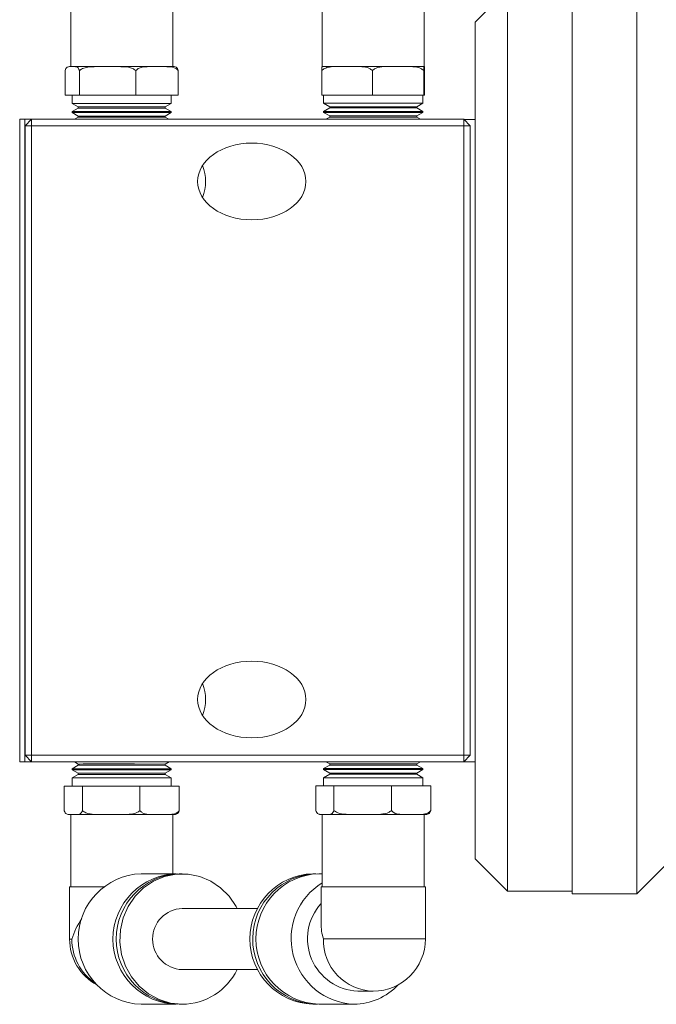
# Model space of a CAD drawing. Header units: inches. Extents: x 1.7 to 30.7, y 1.5 to 21.8.
# Tile 8 of 10: x 14.6 to 17.1, y 16.1 to 19.9. Entities that reach past the tile are written whole.
import ezdxf

# ---------------------------------------------------------------- set-up
doc = ezdxf.new("R2010")
doc.units = ezdxf.units.IN
doc.header["$MEASUREMENT"] = 0

msp = doc.modelspace()

# ---------------------------------------------------------------- linework, layer by layer
at = {"color": 7, "linetype": 'Continuous', "lineweight": 15}
for p, q in [((16.7495, 20.003), (16.7495, 16.503)), ((16.9995, 20.003), (16.9995, 16.503)), ((14.8119, 19.9754), (14.8119, 19.6967)), ((15.7836, 19.9759), (15.7836, 19.6972)), ((16.1773, 19.6972), (16.1773, 19.9759)), ((16.4995, 19.993), (16.3745, 19.868)), ((16.4995, 19.993), (16.4995, 19.4835)), ((15.2056, 19.6967), (15.2056, 19.9252)), ((16.3745, 19.3951), (16.3745, 19.868)), ((14.8177, 19.6967), (14.8079, 19.6967)), ((14.8276, 19.6967), (14.8177, 19.6967)), ((14.9543, 19.6967), (14.915, 19.6967)), ((14.9936, 19.6967), (14.9543, 19.6967)), ((15.1454, 19.6967), (15.1159, 19.6967)), ((15.1748, 19.6967), (15.1454, 19.6967)), ((15.8796, 19.6972), (15.8444, 19.6972)), ((15.9147, 19.6972), (15.8796, 19.6972)), ((16.0764, 19.6972), (16.0407, 19.6972)), ((16.1121, 19.6972), (16.0764, 19.6972)), ((16.1773, 19.6972), (16.1767, 19.6972)), ((16.1779, 19.6972), (16.1773, 19.6972)), ((14.7903, 19.6816), (14.7903, 19.5865)), ((14.8451, 19.6816), (14.8451, 19.5865)), ((15.0635, 19.6816), (15.0635, 19.5865)), ((15.2272, 19.6816), (15.2272, 19.5865)), ((15.782, 19.682), (15.782, 19.587)), ((15.9771, 19.6821), (15.9771, 19.587)), ((16.1756, 19.682), (16.1756, 19.587)), ((16.179, 19.682), (16.179, 19.5869)), ((14.7903, 19.5865), (14.8173, 19.5865)), ((14.8451, 19.5865), (14.7903, 19.5865)), ((14.8173, 19.5865), (14.8173, 19.555)), ((15.0635, 19.5865), (14.8451, 19.5865)), ((15.2272, 19.5865), (15.0635, 19.5865)), ((15.2003, 19.555), (15.2003, 19.5865)), ((15.2003, 19.5865), (15.2272, 19.5865)), ((15.9771, 19.587), (15.782, 19.587)), ((15.782, 19.587), (15.7853, 19.5869)), ((15.7853, 19.5869), (15.789, 19.5869)), ((15.789, 19.5869), (15.789, 19.5554)), ((16.1756, 19.587), (15.9771, 19.587)), ((16.172, 19.5554), (16.172, 19.5869)), ((16.172, 19.5869), (16.179, 19.5869)), ((16.179, 19.5869), (16.1756, 19.587)), ((14.8173, 19.555), (14.8405, 19.5416)), ((15.0576, 19.555), (14.8173, 19.555)), ((15.0576, 19.555), (14.8173, 19.555)), ((14.8405, 19.5416), (14.8405, 19.5369)), ((15.0517, 19.5416), (14.8405, 19.5416)), ((15.177, 19.5416), (15.2002, 19.555)), ((15.177, 19.5369), (15.177, 19.5416)), ((15.9805, 19.5555), (15.789, 19.5554)), ((15.9805, 19.5555), (15.789, 19.5554)), ((15.789, 19.5554), (15.8122, 19.542)), ((15.9805, 19.5421), (15.8122, 19.542)), ((15.8122, 19.542), (15.8122, 19.5374)), ((16.1488, 19.542), (16.172, 19.5554)), ((16.1488, 19.5374), (16.1488, 19.542)), ((14.8405, 19.5369), (14.8173, 19.5235)), ((15.0576, 19.5236), (14.8173, 19.5235)), ((14.8173, 19.5235), (14.8173, 19.5193)), ((14.8173, 19.5193), (14.8405, 19.5059)), ((15.0576, 19.5193), (14.8173, 19.5193)), ((15.0576, 19.5193), (14.8173, 19.5193)), ((14.8405, 19.5012), (14.8268, 19.4934)), ((15.0517, 19.537), (14.8405, 19.5369)), ((14.8405, 19.5059), (14.8405, 19.5012)), ((15.0517, 19.5059), (14.8405, 19.5059)), ((15.0517, 19.5013), (14.8405, 19.5012)), ((15.2002, 19.5235), (15.177, 19.5369)), ((15.177, 19.5059), (15.2002, 19.5193)), ((15.177, 19.5012), (15.177, 19.5059)), ((15.1907, 19.4934), (15.177, 19.5012)), ((15.2003, 19.5193), (15.2003, 19.5235)), ((15.8122, 19.5374), (15.789, 19.524)), ((15.789, 19.524), (15.789, 19.5197)), ((15.9805, 19.524), (15.789, 19.524)), ((15.9805, 19.5198), (15.789, 19.5197)), ((15.9805, 19.5198), (15.789, 19.5197)), ((15.789, 19.5197), (15.8122, 19.5063)), ((15.8122, 19.5017), (15.7978, 19.4934)), ((15.9805, 19.5374), (15.8122, 19.5374)), ((15.9805, 19.5064), (15.8122, 19.5063)), ((15.8122, 19.5063), (15.8122, 19.5017)), ((15.9805, 19.5017), (15.8122, 19.5017)), ((16.172, 19.524), (16.1488, 19.5374)), ((16.1488, 19.5063), (16.172, 19.5197)), ((16.1488, 19.5017), (16.1488, 19.5063)), ((16.1632, 19.4934), (16.1488, 19.5017)), ((16.172, 19.5197), (16.172, 19.524)), ((14.6145, 17.0133), (14.6145, 19.4933)), ((14.6145, 19.4933), (14.6345, 19.4933)), ((14.6345, 19.4933), (14.6345, 17.0133)), ((14.6345, 19.4933), (14.6604, 19.4933)), ((14.6605, 19.4934), (14.6355, 19.4684)), ((14.6355, 17.0384), (14.6355, 19.4684)), ((14.6605, 19.4684), (14.6355, 19.4684)), ((14.6605, 19.4934), (16.3305, 19.4934)), ((14.6605, 19.4934), (14.6605, 19.4684)), ((14.6605, 19.4684), (14.6605, 17.0384)), ((16.3305, 19.4684), (14.6605, 19.4684)), ((16.3305, 19.4934), (16.3305, 19.4684)), ((16.3555, 19.4684), (16.3305, 19.4934)), ((16.3305, 17.0384), (16.3305, 19.4684)), ((16.3555, 19.4684), (16.3305, 19.4684)), ((16.3308, 19.4931), (16.3745, 19.493)), ((16.3555, 19.4684), (16.3555, 17.0384)), ((16.4995, 19.4835), (16.4995, 16.513)), ((16.3745, 16.638), (16.3745, 19.3951)), ((14.6355, 17.0384), (14.6605, 17.0134)), ((14.6605, 17.0384), (14.6355, 17.0384)), ((14.6355, 17.0383), (14.6355, 17.0384)), ((14.6605, 17.0133), (14.6355, 17.0383)), ((14.6605, 17.0384), (16.3305, 17.0384)), ((14.6605, 17.0384), (14.6605, 17.0134)), ((16.3305, 17.0384), (16.3305, 17.0134)), ((16.3555, 17.0384), (16.3305, 17.0134)), ((16.3555, 17.0384), (16.3305, 17.0384)), ((16.3555, 17.0381), (16.3305, 17.0131)), ((16.3555, 17.0384), (16.3555, 17.0381)), ((14.6345, 17.0133), (14.6145, 17.0133)), ((14.6145, 17.0131), (14.6145, 17.0133)), ((15.7983, 17.0129), (14.6145, 17.0131)), ((14.6345, 17.0133), (15.798, 17.0131)), ((14.6585, 17.0131), (14.6588, 17.0128)), ((14.6588, 17.0131), (15.7983, 17.0129)), ((14.6588, 17.0131), (14.6588, 17.0128)), ((14.6588, 17.0128), (14.826, 17.0128)), ((16.3305, 17.0134), (14.6605, 17.0134)), ((14.6605, 17.0134), (14.6605, 17.0133)), ((15.798, 17.0131), (14.6605, 17.0133)), ((14.8405, 16.9998), (14.8173, 16.9864)), ((14.8259, 17.0129), (14.8405, 17.0044)), ((14.8405, 17.0044), (14.8405, 16.9998)), ((15.177, 17.0044), (15.0586, 17.0045)), ((15.177, 16.9998), (15.0586, 16.9998)), ((15.177, 17.0044), (15.1916, 17.0129)), ((15.177, 16.9998), (15.177, 17.0044)), ((15.2002, 16.9864), (15.177, 16.9998)), ((15.1915, 17.0128), (15.7986, 17.0128)), ((15.8122, 17.0003), (15.789, 16.9869)), ((15.7976, 17.0133), (15.8122, 17.0049)), ((15.8122, 17.0049), (15.8122, 17.0003)), ((16.1488, 17.0049), (16.1634, 17.0133)), ((16.1488, 17.0003), (16.1488, 17.0049)), ((16.172, 16.9869), (16.1488, 17.0003)), ((16.1624, 17.0128), (16.3288, 17.0128)), ((16.3545, 17.0128), (16.1625, 17.0129)), ((16.1625, 17.0129), (16.3288, 17.0128)), ((16.1629, 17.0131), (16.3745, 17.013)), ((16.3305, 17.0131), (16.1629, 17.0131)), ((16.3288, 17.0128), (16.3288, 17.0128)), ((16.3288, 17.0128), (16.3288, 17.0128)), ((16.3305, 17.0131), (16.3305, 17.0134)), ((16.3545, 17.0128), (16.3745, 17.0128)), ((14.8173, 16.9864), (14.8173, 16.9821)), ((14.8173, 16.9821), (14.8405, 16.9687)), ((14.8405, 16.9641), (14.8173, 16.9507)), ((14.8405, 16.9687), (14.8405, 16.9641)), ((15.177, 16.9687), (15.0586, 16.9687)), ((15.177, 16.9641), (15.0586, 16.9641)), ((15.2003, 16.9864), (15.0655, 16.9864)), ((15.2003, 16.9821), (15.0655, 16.9821)), ((15.2002, 16.9821), (15.0655, 16.9821)), ((15.177, 16.9687), (15.2002, 16.9821)), ((15.177, 16.9641), (15.177, 16.9687)), ((15.2002, 16.9507), (15.177, 16.9641)), ((15.2003, 16.9821), (15.2003, 16.9864)), ((15.789, 16.9869), (15.789, 16.9826)), ((16.172, 16.9869), (15.789, 16.9869)), ((15.789, 16.9826), (15.8122, 16.9692)), ((16.172, 16.9826), (15.789, 16.9826)), ((16.172, 16.9826), (15.789, 16.9826)), ((15.8122, 16.9646), (15.789, 16.9512)), ((15.8122, 16.9692), (15.8122, 16.9646)), ((16.1488, 16.9692), (16.172, 16.9826)), ((16.1488, 16.9646), (16.1488, 16.9692)), ((16.172, 16.9512), (16.1488, 16.9646)), ((16.172, 16.9826), (16.172, 16.9869)), ((14.7864, 16.8241), (14.7864, 16.9192)), ((14.7864, 16.9192), (14.8569, 16.9192)), ((14.8173, 16.9507), (14.8173, 16.9192)), ((14.8569, 16.9192), (15.0793, 16.9192)), ((14.8569, 16.8241), (14.8569, 16.9192)), ((15.2003, 16.9507), (15.0655, 16.9507)), ((15.0793, 16.8241), (15.0793, 16.9192)), ((15.0793, 16.9192), (15.2312, 16.9192)), ((15.2003, 16.9192), (15.2003, 16.9507)), ((15.2312, 16.8241), (15.2312, 16.9192)), ((15.7581, 16.8246), (15.7581, 16.9197)), ((15.7581, 16.9197), (15.8286, 16.9197)), ((15.789, 16.9512), (15.789, 16.9197)), ((16.172, 16.9512), (15.789, 16.9512)), ((15.8286, 16.9197), (16.0511, 16.9197)), ((15.8286, 16.8246), (15.8286, 16.9197)), ((16.0511, 16.8246), (16.0511, 16.9197)), ((16.0511, 16.9197), (16.2029, 16.9197)), ((16.172, 16.9197), (16.172, 16.9512)), ((16.2029, 16.8246), (16.2029, 16.9197)), ((14.8089, 16.809), (14.8216, 16.809)), ((14.8119, 16.809), (14.8119, 16.5302)), ((14.8216, 16.809), (14.8343, 16.809)), ((14.9281, 16.809), (14.9681, 16.809)), ((14.9681, 16.809), (15.0082, 16.809)), ((15.1279, 16.809), (15.1552, 16.809)), ((15.1552, 16.809), (15.1826, 16.809)), ((15.2056, 16.5807), (15.2056, 16.809)), ((15.7807, 16.8094), (15.7934, 16.8094)), ((15.7836, 16.8094), (15.7836, 16.5307)), ((15.7934, 16.8094), (15.8061, 16.8094)), ((15.8998, 16.8094), (15.9399, 16.8094)), ((15.9399, 16.8094), (15.9799, 16.8095)), ((16.0996, 16.8094), (16.127, 16.8094)), ((16.127, 16.8094), (16.1543, 16.8094)), ((16.1773, 16.5307), (16.1773, 16.8094)), ((16.3745, 16.638), (16.4995, 16.513)), ((16.9995, 16.503), (17.1245, 16.628)), ((15.2188, 16.5807), (15.0834, 16.5806)), ((15.2421, 16.5807), (15.2304, 16.5807)), ((15.7586, 16.581), (15.7469, 16.581)), ((15.7836, 16.581), (15.7702, 16.581)), ((14.8072, 16.5302), (14.8072, 16.3286)), ((15.7789, 16.5307), (15.7789, 16.3889)), ((16.1821, 16.3291), (16.1821, 16.5307)), ((16.4995, 16.513), (16.7495, 16.513)), ((16.7495, 16.503), (16.9995, 16.503)), ((15.5344, 16.447), (15.2422, 16.4469)), ((15.2423, 16.2106), (15.5345, 16.2108)), ((15.9208, 16.1275), (15.9806, 16.1275)), ((15.0836, 16.0767), (15.219, 16.0768)), ((15.2307, 16.0768), (15.2424, 16.0768)), ((15.7471, 16.077), (15.7588, 16.077)), ((15.7587, 16.077), (15.7646, 16.0771)), ((15.7705, 16.077), (15.9059, 16.0771))]:
    msp.add_line(p, q, dxfattribs=at)
at = {"color": 7, "linetype": 'Continuous', "lineweight": 15, "flags": 128}
for points in [[(14.8276, 19.6967), (14.8351, 19.6967), (14.8437, 19.6967), (14.8533, 19.6967), (14.864, 19.6967), (14.8756, 19.6967), (14.888, 19.6967), (14.9011, 19.6967), (14.915, 19.6967)], [(14.9936, 19.6967), (15.0096, 19.6967), (15.0256, 19.6967), (15.0415, 19.6967), (15.0572, 19.6967), (15.0726, 19.6967), (15.0875, 19.6967), (15.102, 19.6967), (15.1159, 19.6967)], [(15.1748, 19.6967), (15.1833, 19.6967), (15.1907, 19.6967), (15.1969, 19.6967), (15.202, 19.6967), (15.2058, 19.6967), (15.2074, 19.6967)], [(15.7831, 19.6972), (15.7867, 19.6972), (15.7916, 19.6972), (15.7977, 19.6972), (15.8049, 19.6972), (15.8133, 19.6972), (15.8227, 19.6972), (15.8331, 19.6972), (15.8444, 19.6972)], [(15.9147, 19.6972), (15.93, 19.6972), (15.9457, 19.6972), (15.9615, 19.6972), (15.9775, 19.6972), (15.9935, 19.6972), (16.0095, 19.6972), (16.0252, 19.6972), (16.0407, 19.6972)], [(16.1121, 19.6972), (16.1238, 19.6972), (16.1346, 19.6972), (16.1444, 19.6972), (16.1531, 19.6972), (16.1608, 19.6972), (16.1673, 19.6972), (16.1726, 19.6972), (16.1767, 19.6972)], [(15.2003, 19.5865), (15.1989, 19.5865), (15.1894, 19.5865), (15.1716, 19.5865), (15.1461, 19.5865), (15.1142, 19.5865), (15.0774, 19.5865), (15.0373, 19.5865), (14.9959, 19.5865), (14.9552, 19.5865), (14.9169, 19.5865), (14.8829, 19.5865), (14.8548, 19.5865), (14.8339, 19.5865), (14.8212, 19.5865), (14.8173, 19.5865)], [(16.172, 19.5869), (16.1695, 19.5869), (16.1584, 19.5869), (16.139, 19.587), (16.1122, 19.587), (16.0792, 19.587), (16.0416, 19.587), (16.0012, 19.587), (15.9598, 19.587), (15.9193, 19.587), (15.8818, 19.587), (15.8488, 19.587), (15.822, 19.587), (15.8026, 19.5869), (15.7915, 19.5869), (15.789, 19.5869)], [(15.0517, 19.5416), (15.0881, 19.5416), (15.1202, 19.5416), (15.1462, 19.5416), (15.1649, 19.5416), (15.1752, 19.5416), (15.177, 19.5416)], [(15.0576, 19.555), (15.0963, 19.555), (15.1309, 19.555), (15.1597, 19.555), (15.1815, 19.555), (15.1952, 19.555), (15.2002, 19.555), (15.2003, 19.555)], [(15.0576, 19.555), (15.0963, 19.555), (15.1308, 19.555), (15.1597, 19.555), (15.1815, 19.555), (15.1952, 19.555), (15.2002, 19.555), (15.2002, 19.555)], [(15.9805, 19.5555), (16.0217, 19.5555), (16.0609, 19.5555), (16.0964, 19.5555), (16.1264, 19.5555), (16.1497, 19.5555), (16.165, 19.5554), (16.1717, 19.5554), (16.172, 19.5554)], [(15.9805, 19.5555), (16.0217, 19.5555), (16.0609, 19.5555), (16.0964, 19.5555), (16.1264, 19.5555), (16.1497, 19.5555), (16.165, 19.5554), (16.1717, 19.5554), (16.172, 19.5554)], [(15.9805, 19.5421), (16.0193, 19.5421), (16.056, 19.5421), (16.0887, 19.5421), (16.1155, 19.5421), (16.135, 19.5421), (16.1462, 19.5421), (16.1488, 19.542)], [(15.0517, 19.537), (15.0881, 19.537), (15.1202, 19.537), (15.1462, 19.537), (15.1649, 19.537), (15.1752, 19.5369), (15.177, 19.5369)], [(15.0517, 19.5059), (15.0881, 19.5059), (15.1202, 19.5059), (15.1462, 19.5059), (15.1649, 19.5059), (15.1752, 19.5059), (15.177, 19.5059)], [(15.0517, 19.5013), (15.0881, 19.5013), (15.1202, 19.5012), (15.1462, 19.5012), (15.1649, 19.5012), (15.1752, 19.5012), (15.177, 19.5012)], [(15.0576, 19.5236), (15.0963, 19.5236), (15.1308, 19.5236), (15.1597, 19.5236), (15.1815, 19.5236), (15.1952, 19.5236), (15.2002, 19.5235), (15.2003, 19.5235)], [(15.0576, 19.5193), (15.0963, 19.5193), (15.1308, 19.5193), (15.1597, 19.5193), (15.1815, 19.5193), (15.1952, 19.5193), (15.2002, 19.5193), (15.2003, 19.5193)], [(15.0576, 19.5193), (15.0963, 19.5193), (15.1308, 19.5193), (15.1597, 19.5193), (15.1815, 19.5193), (15.1952, 19.5193), (15.2002, 19.5193), (15.2002, 19.5193)], [(15.9805, 19.5374), (16.0193, 19.5374), (16.056, 19.5374), (16.0887, 19.5374), (16.1155, 19.5374), (16.135, 19.5374), (16.1462, 19.5374), (16.1488, 19.5374)], [(15.9805, 19.524), (16.0217, 19.524), (16.0609, 19.524), (16.0964, 19.524), (16.1264, 19.524), (16.1497, 19.524), (16.165, 19.524), (16.1717, 19.524), (16.172, 19.524)], [(15.9805, 19.5198), (16.0217, 19.5198), (16.0609, 19.5198), (16.0964, 19.5198), (16.1264, 19.5197), (16.1497, 19.5197), (16.165, 19.5197), (16.1717, 19.5197), (16.172, 19.5197)], [(15.9805, 19.5198), (16.0217, 19.5198), (16.0609, 19.5198), (16.0964, 19.5198), (16.1264, 19.5197), (16.1497, 19.5197), (16.165, 19.5197), (16.1717, 19.5197), (16.172, 19.5197)], [(15.9805, 19.5064), (16.0193, 19.5064), (16.056, 19.5064), (16.0887, 19.5064), (16.1155, 19.5063), (16.135, 19.5063), (16.1462, 19.5063), (16.1488, 19.5063)], [(15.9805, 19.5017), (16.0193, 19.5017), (16.056, 19.5017), (16.0887, 19.5017), (16.1155, 19.5017), (16.135, 19.5017), (16.1462, 19.5017), (16.1488, 19.5017)], [(14.826, 17.0128), (14.8249, 17.0128), (14.7902, 17.0128), (14.7626, 17.0128), (14.7429, 17.0128), (14.7318, 17.0128), (14.7295, 17.0128), (14.7363, 17.0128), (14.7518, 17.0129), (14.7755, 17.0129), (14.8067, 17.0129), (14.8445, 17.0129), (14.8875, 17.0129), (14.9344, 17.0129), (14.9837, 17.0129), (15.0338, 17.0129), (15.0831, 17.0129), (15.13, 17.0129), (15.173, 17.0129), (15.2108, 17.0129), (15.242, 17.0129), (15.2658, 17.0129), (15.2813, 17.0128), (15.288, 17.0128), (15.2857, 17.0128), (15.2746, 17.0128), (15.2549, 17.0128), (15.2273, 17.0128), (15.1927, 17.0128), (15.1915, 17.0128)], [(15.0586, 17.0045), (15.0202, 17.0045), (14.9812, 17.0045), (14.9437, 17.0045), (14.9096, 17.0045), (14.8809, 17.0045), (14.8592, 17.0045), (14.8454, 17.0044), (14.8405, 17.0044), (14.8405, 17.0044)], [(15.0586, 16.9998), (15.0202, 16.9998), (14.9812, 16.9998), (14.9437, 16.9998), (14.9096, 16.9998), (14.8809, 16.9998), (14.8592, 16.9998), (14.8454, 16.9998), (14.8405, 16.9998), (14.8405, 16.9998)], [(14.8763, 17.0131), (14.8606, 17.0131), (14.8536, 17.0131), (14.8559, 17.0131), (14.8675, 17.0131), (14.8868, 17.0131), (14.9116, 17.0131), (14.9389, 17.0131), (14.9653, 17.0131), (14.9877, 17.0131), (15.0034, 17.0131), (15.0104, 17.0131), (15.0081, 17.0131), (14.9965, 17.0131), (14.9772, 17.0131), (14.9524, 17.0131), (14.9251, 17.0131), (14.8987, 17.0131), (14.8763, 17.0131)], [(15.4385, 17.0132), (15.4228, 17.0132), (15.4157, 17.0132), (15.4181, 17.0131), (15.4297, 17.0131), (15.449, 17.0131), (15.4738, 17.0131), (15.501, 17.0131), (15.5274, 17.0131), (15.5498, 17.0131), (15.5655, 17.0131), (15.5726, 17.0131), (15.5702, 17.0132), (15.5587, 17.0132), (15.5393, 17.0132), (15.5145, 17.0132), (15.4873, 17.0132), (15.4609, 17.0132), (15.4385, 17.0132)], [(15.4392, 17.013), (15.4235, 17.013), (15.4164, 17.013), (15.4188, 17.013), (15.4304, 17.013), (15.4497, 17.013), (15.4745, 17.013), (15.5017, 17.013), (15.5281, 17.013), (15.5505, 17.013), (15.5662, 17.013), (15.5733, 17.013), (15.5709, 17.013), (15.5594, 17.013), (15.54, 17.013), (15.5152, 17.013), (15.488, 17.013), (15.4616, 17.013), (15.4392, 17.013)], [(15.7977, 17.0133), (15.7785, 17.0133), (15.7472, 17.0133), (15.7235, 17.0133), (15.708, 17.0133), (15.7013, 17.0133), (15.7035, 17.0133), (15.7147, 17.0133), (15.7344, 17.0133), (15.762, 17.0133), (15.7966, 17.0133), (15.8371, 17.0133), (15.8823, 17.0133), (15.9306, 17.0133), (15.9805, 17.0133)], [(16.1488, 17.0049), (16.1446, 17.0049), (16.1316, 17.0049), (16.1105, 17.0049), (16.0823, 17.0049), (16.0487, 17.0049), (16.0114, 17.0049), (15.9724, 17.0049), (15.9339, 17.0049), (15.8978, 17.0049), (15.8662, 17.0049), (15.8408, 17.0049), (15.8229, 17.0049), (15.8136, 17.0049), (15.8122, 17.0049)], [(16.1488, 17.0003), (16.1446, 17.0003), (16.1316, 17.0003), (16.1105, 17.0003), (16.0823, 17.0003), (16.0487, 17.0003), (16.0114, 17.0003), (15.9724, 17.0003), (15.9339, 17.0003), (15.8978, 17.0003), (15.8662, 17.0003), (15.8408, 17.0003), (15.8229, 17.0003), (15.8136, 17.0003), (15.8122, 17.0003)], [(15.9805, 17.0133), (16.0304, 17.0133), (16.0787, 17.0133), (16.1238, 17.0133), (16.1644, 17.0133), (16.199, 17.0133), (16.2266, 17.0133), (16.2463, 17.0133), (16.2575, 17.0133), (16.2597, 17.0133), (16.253, 17.0133), (16.2375, 17.0133), (16.2138, 17.0133), (16.1825, 17.0133), (16.1633, 17.0133)], [(15.0655, 16.9864), (15.0249, 16.9864), (14.9835, 16.9864), (14.9433, 16.9864), (14.9061, 16.9864), (14.8738, 16.9864), (14.8477, 16.9864), (14.8292, 16.9864), (14.8191, 16.9864), (14.8173, 16.9864)], [(15.0655, 16.9821), (15.0249, 16.9821), (14.9835, 16.9821), (14.9433, 16.9821), (14.9061, 16.9821), (14.8738, 16.9821), (14.8477, 16.9821), (14.8292, 16.9821), (14.8191, 16.9821), (14.8173, 16.9821)], [(15.0655, 16.9821), (15.0249, 16.9821), (14.9835, 16.9821), (14.9433, 16.9821), (14.9061, 16.9821), (14.8738, 16.9821), (14.8477, 16.9821), (14.8292, 16.9821), (14.8191, 16.9821), (14.8173, 16.9821)], [(15.0586, 16.9687), (15.0202, 16.9687), (14.9812, 16.9687), (14.9437, 16.9687), (14.9096, 16.9687), (14.8809, 16.9687), (14.8592, 16.9687), (14.8454, 16.9687), (14.8405, 16.9687), (14.8405, 16.9687)], [(15.0586, 16.9641), (15.0202, 16.9641), (14.9812, 16.9641), (14.9437, 16.9641), (14.9096, 16.9641), (14.8809, 16.9641), (14.8592, 16.9641), (14.8454, 16.9641), (14.8405, 16.9641), (14.8405, 16.9641)], [(16.1488, 16.9692), (16.1446, 16.9692), (16.1316, 16.9692), (16.1105, 16.9692), (16.0823, 16.9692), (16.0487, 16.9692), (16.0114, 16.9692), (15.9724, 16.9692), (15.9339, 16.9692), (15.8978, 16.9692), (15.8662, 16.9692), (15.8408, 16.9692), (15.8229, 16.9692), (15.8136, 16.9692), (15.8122, 16.9692)], [(16.1488, 16.9646), (16.1446, 16.9646), (16.1316, 16.9646), (16.1105, 16.9646), (16.0823, 16.9646), (16.0487, 16.9646), (16.0114, 16.9646), (15.9724, 16.9646), (15.9339, 16.9646), (15.8978, 16.9646), (15.8662, 16.9646), (15.8408, 16.9646), (15.8229, 16.9646), (15.8136, 16.9646), (15.8122, 16.9646)], [(15.0655, 16.9507), (15.0249, 16.9507), (14.9835, 16.9507), (14.9433, 16.9507), (14.9061, 16.9507), (14.8738, 16.9507), (14.8477, 16.9507), (14.8292, 16.9507), (14.8191, 16.9507), (14.8173, 16.9507)], [(14.8089, 16.809), (14.8078, 16.809), (14.8077, 16.809)], [(14.8216, 16.809), (14.8153, 16.809), (14.8122, 16.809), (14.8119, 16.809)], [(14.9681, 16.809), (14.9433, 16.809), (14.9197, 16.809), (14.8975, 16.809), (14.8773, 16.809), (14.8593, 16.809), (14.8438, 16.809), (14.8312, 16.809), (14.8216, 16.809)], [(14.9281, 16.809), (14.9137, 16.809), (14.8999, 16.809), (14.8868, 16.809), (14.8745, 16.809), (14.863, 16.809), (14.8524, 16.809), (14.8429, 16.809), (14.8343, 16.809)], [(15.1552, 16.809), (15.1368, 16.809), (15.1162, 16.809), (15.0938, 16.809), (15.0699, 16.809), (15.0449, 16.809), (15.0194, 16.809), (14.9936, 16.809), (14.9681, 16.809)], [(15.1279, 16.809), (15.1147, 16.809), (15.1007, 16.809), (15.0862, 16.809), (15.0712, 16.809), (15.0558, 16.809), (15.0401, 16.809), (15.0242, 16.809), (15.0082, 16.809)], [(15.2025, 16.809), (15.2016, 16.809), (15.1964, 16.809), (15.1901, 16.809), (15.1826, 16.809)], [(15.7807, 16.8094), (15.7795, 16.8094), (15.7794, 16.8094)], [(15.9399, 16.8094), (15.9151, 16.8094), (15.8914, 16.8094), (15.8692, 16.8094), (15.849, 16.8094), (15.831, 16.8094), (15.8156, 16.8094), (15.8029, 16.8094), (15.7934, 16.8094)], [(15.8998, 16.8094), (15.8854, 16.8094), (15.8716, 16.8094), (15.8585, 16.8094), (15.8462, 16.8094), (15.8347, 16.8094), (15.8241, 16.8094), (15.8146, 16.8094), (15.8061, 16.8094)], [(16.127, 16.8094), (16.1086, 16.8094), (16.088, 16.8094), (16.0655, 16.8094), (16.0416, 16.8094), (16.0167, 16.8094), (15.9911, 16.8095), (15.9653, 16.8095), (15.9399, 16.8094)], [(16.0996, 16.8094), (16.0864, 16.8094), (16.0724, 16.8094), (16.0579, 16.8094), (16.0429, 16.8094), (16.0275, 16.8095), (16.0118, 16.8095), (15.9959, 16.8095), (15.9799, 16.8095)], [(16.1742, 16.8094), (16.1733, 16.8094), (16.1681, 16.8094), (16.1618, 16.8094), (16.1543, 16.8094)], [(15.2422, 16.0768), (15.1967, 16.0813), (15.1528, 16.0948), (15.1121, 16.1168), (15.0762, 16.1464), (15.0462, 16.1826), (15.0233, 16.2241), (15.0084, 16.2694), (15.0019, 16.3168), (15.004, 16.3646), (15.0148, 16.4112), (15.0338, 16.4547), (15.0604, 16.4938), (15.0935, 16.5268), (15.132, 16.5527), (15.1744, 16.5705), (15.2194, 16.5796), (15.2651, 16.5796), (15.31, 16.5705), (15.3525, 16.5527), (15.391, 16.5268), (15.4241, 16.4938), (15.4506, 16.4547), (15.4547, 16.447)], [(14.9391, 16.5302), (14.9007, 16.5302), (14.8667, 16.5302), (14.8392, 16.5302), (14.8198, 16.5302), (14.8091, 16.5302), (14.8072, 16.5302)], [(16.1821, 16.5307), (16.1814, 16.5307), (16.1734, 16.5307), (16.1563, 16.5307), (16.1309, 16.5307), (16.0986, 16.5307), (16.0607, 16.5307), (16.0191, 16.5307), (15.9756, 16.5307), (15.9324, 16.5307), (15.8915, 16.5307), (15.8547, 16.5307), (15.8238, 16.5307), (15.8002, 16.5307), (15.785, 16.5307), (15.779, 16.5307), (15.7789, 16.5307)], [(14.8162, 16.3287), (14.8078, 16.3286), (14.8072, 16.3286)], [(16.1821, 16.3291), (16.1799, 16.3291), (16.1683, 16.3291), (16.1472, 16.3291), (16.1179, 16.3291), (16.0816, 16.3291), (16.0402, 16.3291), (15.9959, 16.3291), (15.9508, 16.3291), (15.9072, 16.3291), (15.8672, 16.3291), (15.833, 16.3291), (15.8061, 16.3291), (15.788, 16.3291)]]:
    msp.add_lwpolyline(points, dxfattribs=at)
at = {"color": 7, "linetype": 'Continuous', "lineweight": 15}
for centre, radius, start, end in [((15.1599, 19.2533), 0.1727, 338.9973, 21.0261), ((15.1599, 17.2533), 0.1727, 338.9973, 21.0261), ((15.1632, -28.1336), 44.9426, 89.94587, 90.01008), ((15.791, 14.1703), 2.6392, 89.948, 90.1591), ((16.1353, -26.4057), 43.2152, 89.94425, 90.01103), ((15.0924, 16.3287), 0.2521, 92.0462, 267.9812), ((15.2269, 16.3287), 0.2519, 90.5325, 269.5223), ((15.2394, 16.3288), 0.2521, 92.0462, 267.9812), ((15.7559, 16.329), 0.2521, 92.0542, 267.9732), ((15.7669, 16.3289), 0.252, 90.5658, 268.1346), ((15.7793, 16.329), 0.2521, 92.0543, 267.9732), ((15.9167, 16.3304), 0.2535, 121.6513, 267.528), ((15.9287, 16.3296), 0.2022, 137.7728, 267.7401), ((15.2464, 16.3288), 0.1182, 92.0357, 267.9917), ((15.0088, 16.3286), 0.2016, 180, 241.396), ((15.0199, 16.327), 0.2036, 179.5432, 236.2577), ((15.9844, 16.324), 0.1965, 178.518, 268.8743), ((15.9805, 16.3291), 0.2016, 270.0274, 0), ((15.2396, 16.3166), 0.2398, 270.6191, 333.8053), ((15.9043, 16.3135), 0.2364, 270.346, 316.9836)]:
    msp.add_arc(centre, radius, start, end, dxfattribs=at)
for centre in [(15.5112, 19.2534), (15.5112, 17.2534)]:
    msp.add_ellipse(centre, major_axis=(0.2093, 0), ratio=0.707107, dxfattribs=at)
for centre, major_axis, ratio, start_param, end_param in [((15.0088, 16.3286), (0.1623, 0.1623), 0.736713, 1.803765, 2.205467), ((15.9805, 16.3291), (0.1623, -0.1622), 0.736645, 3.776263, 4.077217)]:
    msp.add_ellipse(centre, major_axis=major_axis, ratio=ratio, start_param=start_param, end_param=end_param, dxfattribs=at)
for points, knots in [([(14.8079, 19.6967), (14.8075, 19.6967), (14.8044, 19.6967), (14.7995, 19.6958), (14.7938, 19.691), (14.7913, 19.6842), (14.7903, 19.6816)], [0, 0, 0, 0, 0.052977, 0.518036, 0.80972, 1, 1, 1, 1]), ([(14.8451, 19.6816), (14.844, 19.6844), (14.8406, 19.6936), (14.8343, 19.6963), (14.8295, 19.6966), (14.8276, 19.6967)], [0, 0, 0, 0, 0.204356, 0.673362, 1, 1, 1, 1]), ([(14.915, 19.6967), (14.9137, 19.6967), (14.9012, 19.6967), (14.8817, 19.6958), (14.8587, 19.691), (14.849, 19.6843), (14.8451, 19.6816)], [0, 0, 0, 0, 0.052873, 0.517957, 0.809655, 1, 1, 1, 1]), ([(15.0635, 19.6816), (15.0593, 19.6844), (15.0456, 19.6936), (15.0206, 19.6963), (15.0015, 19.6966), (14.9936, 19.6967)], [0, 0, 0, 0, 0.204336, 0.673302, 1, 1, 1, 1]), ([(15.1159, 19.6967), (15.1149, 19.6967), (15.1055, 19.6967), (15.0909, 19.6958), (15.0738, 19.691), (15.0664, 19.6843), (15.0635, 19.6816)], [0, 0, 0, 0, 0.052873, 0.517958, 0.809655, 1, 1, 1, 1]), ([(15.2272, 19.6816), (15.2241, 19.6844), (15.2137, 19.6936), (15.195, 19.6963), (15.1807, 19.6966), (15.1748, 19.6967)], [0, 0, 0, 0, 0.204336, 0.673301, 1, 1, 1, 1]), ([(15.2117, 19.6966), (15.2116, 19.6967), (15.2112, 19.6967), (15.2108, 19.6967), (15.2105, 19.6967), (15.2103, 19.6967), (15.2101, 19.6967), (15.2098, 19.6967), (15.2095, 19.6967), (15.2077, 19.6967), (15.2066, 19.6967)], [0, 0, 0, 0, 0.0170627, 0.0352107, 0.0482099, 0.0638906, 0.09126, 0.1593705, 0.4667179, 1, 1, 1, 1]), ([(15.2097, 19.6967), (15.21, 19.6967), (15.2131, 19.6967), (15.218, 19.6958), (15.2238, 19.691), (15.2262, 19.6842), (15.2272, 19.6816)], [0, 0, 0, 0, 0.052978, 0.518036, 0.80972, 1, 1, 1, 1]), ([(15.8444, 19.6972), (15.8433, 19.6972), (15.8321, 19.6972), (15.8147, 19.6963), (15.7942, 19.6915), (15.7854, 19.6847), (15.782, 19.682)], [0, 0, 0, 0, 0.052874, 0.517957, 0.809655, 1, 1, 1, 1]), ([(15.782, 19.682), (15.7821, 19.6848), (15.7823, 19.6941), (15.7826, 19.6967), (15.7829, 19.6971), (15.7831, 19.6972)], [0, 0, 0, 0, 0.204356, 0.673363, 1, 1, 1, 1]), ([(15.9771, 19.6821), (15.9734, 19.6849), (15.9611, 19.6941), (15.9388, 19.6968), (15.9217, 19.6971), (15.9147, 19.6972)], [0, 0, 0, 0, 0.204335, 0.673302, 1, 1, 1, 1]), ([(16.0407, 19.6972), (16.0395, 19.6972), (16.0281, 19.6972), (16.0104, 19.6963), (15.9896, 19.6915), (15.9807, 19.6847), (15.9771, 19.6821)], [0, 0, 0, 0, 0.052874, 0.517958, 0.809657, 1, 1, 1, 1]), ([(16.1756, 19.682), (16.1718, 19.6848), (16.1593, 19.6941), (16.1366, 19.6968), (16.1193, 19.6971), (16.1121, 19.6972)], [0, 0, 0, 0, 0.2043364, 0.6733025, 1, 1, 1, 1]), ([(16.1767, 19.6972), (16.1767, 19.6972), (16.1765, 19.6972), (16.1762, 19.6963), (16.1759, 19.6915), (16.1757, 19.6847), (16.1756, 19.682)], [0, 0, 0, 0, 0.052977, 0.518037, 0.809719, 1, 1, 1, 1]), ([(16.179, 19.682), (16.1789, 19.6848), (16.1787, 19.6941), (16.1783, 19.6967), (16.178, 19.697), (16.1779, 19.6972)], [0, 0, 0, 0, 0.204356, 0.673362, 1, 1, 1, 1]), ([(14.7864, 16.8241), (14.7877, 16.8213), (14.7922, 16.8121), (14.8002, 16.8094), (14.8064, 16.8091), (14.8089, 16.809)], [0, 0, 0, 0, 0.2043559, 0.6733621, 1, 1, 1, 1]), ([(14.8016, 16.8096), (14.8017, 16.8096), (14.8028, 16.8093), (14.8044, 16.8091), (14.8061, 16.809), (14.8068, 16.809), (14.8071, 16.809), (14.8073, 16.809), (14.8075, 16.809), (14.8078, 16.809), (14.8088, 16.809), (14.8107, 16.809), (14.8157, 16.809), (14.816, 16.809)], [0, 0, 0, 0, 0.0050003, 0.0548153, 0.0783368, 0.0871928, 0.0937764, 0.1020547, 0.1169117, 0.1553329, 0.3436565, 0.9601318, 1, 1, 1, 1]), ([(14.8343, 16.809), (14.8348, 16.809), (14.8388, 16.809), (14.8451, 16.8099), (14.8525, 16.8147), (14.8557, 16.8215), (14.8569, 16.8241)], [0, 0, 0, 0, 0.052977, 0.518037, 0.809721, 1, 1, 1, 1]), ([(14.8569, 16.8241), (14.8612, 16.8213), (14.8752, 16.8121), (14.9006, 16.8094), (14.9201, 16.8091), (14.9281, 16.809)], [0, 0, 0, 0, 0.204335, 0.673301, 1, 1, 1, 1]), ([(15.0082, 16.809), (15.0095, 16.809), (15.0222, 16.809), (15.0421, 16.8099), (15.0654, 16.8147), (15.0754, 16.8215), (15.0793, 16.8241)], [0, 0, 0, 0, 0.0528732, 0.5179573, 0.8096553, 1, 1, 1, 1]), ([(15.0793, 16.8241), (15.0822, 16.8213), (15.0918, 16.8121), (15.1092, 16.8094), (15.1225, 16.8091), (15.1279, 16.809)], [0, 0, 0, 0, 0.204336, 0.673301, 1, 1, 1, 1]), ([(15.1826, 16.809), (15.1835, 16.809), (15.1922, 16.809), (15.2057, 16.8099), (15.2217, 16.8147), (15.2285, 16.8214), (15.2312, 16.8241)], [0, 0, 0, 0, 0.052874, 0.517957, 0.809654, 1, 1, 1, 1]), ([(15.2312, 16.8241), (15.2298, 16.8213), (15.2254, 16.8121), (15.2173, 16.8094), (15.2111, 16.8091), (15.2086, 16.809)], [0, 0, 0, 0, 0.204358, 0.673364, 1, 1, 1, 1]), ([(15.7581, 16.8246), (15.7594, 16.8218), (15.7639, 16.8125), (15.7719, 16.8099), (15.7781, 16.8096), (15.7807, 16.8094)], [0, 0, 0, 0, 0.204356, 0.673363, 1, 1, 1, 1]), ([(15.7734, 16.8101), (15.7735, 16.81), (15.7745, 16.8097), (15.7761, 16.8096), (15.7778, 16.8095), (15.7785, 16.8094), (15.7788, 16.8094), (15.779, 16.8094), (15.7792, 16.8094), (15.7795, 16.8094), (15.7806, 16.8094), (15.7824, 16.8094), (15.7874, 16.8094), (15.7877, 16.8094)], [0, 0, 0, 0, 0.005001, 0.054815, 0.078337, 0.087192, 0.093778, 0.102055, 0.116911, 0.155334, 0.343656, 0.960133, 1, 1, 1, 1]), ([(15.8061, 16.8094), (15.8065, 16.8094), (15.8105, 16.8095), (15.8168, 16.8103), (15.8242, 16.8152), (15.8274, 16.8219), (15.8286, 16.8246)], [0, 0, 0, 0, 0.052977, 0.518037, 0.80972, 1, 1, 1, 1]), ([(15.8286, 16.8246), (15.8329, 16.8218), (15.8469, 16.8126), (15.8723, 16.8099), (15.8918, 16.8096), (15.8998, 16.8094)], [0, 0, 0, 0, 0.204335, 0.673301, 1, 1, 1, 1]), ([(15.9799, 16.8095), (15.9812, 16.8095), (15.9939, 16.8095), (16.0138, 16.8103), (16.0372, 16.8152), (16.0471, 16.8219), (16.0511, 16.8246)], [0, 0, 0, 0, 0.052873, 0.517957, 0.809656, 1, 1, 1, 1]), ([(16.0511, 16.8246), (16.054, 16.8218), (16.0635, 16.8126), (16.0809, 16.8099), (16.0942, 16.8096), (16.0996, 16.8094)], [0, 0, 0, 0, 0.204337, 0.6733, 1, 1, 1, 1]), ([(16.1543, 16.8094), (16.1552, 16.8094), (16.1639, 16.8095), (16.1775, 16.8103), (16.1934, 16.8152), (16.2002, 16.8219), (16.2029, 16.8246)], [0, 0, 0, 0, 0.0528726, 0.5179585, 0.8096546, 1, 1, 1, 1]), ([(16.2029, 16.8246), (16.2015, 16.8218), (16.1971, 16.8125), (16.189, 16.8099), (16.1829, 16.8095), (16.1803, 16.8094)], [0, 0, 0, 0, 0.2043556, 0.6733618, 1, 1, 1, 1])]:
    msp.add_open_spline(points, degree=3, knots=knots, dxfattribs=at)

doc.saveas('drawing.dxf')
